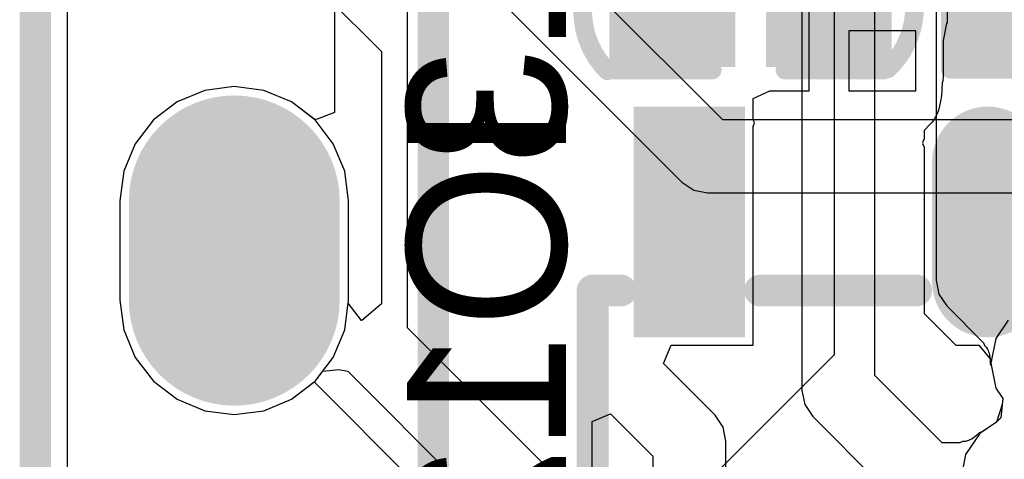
# Model space of a CAD drawing. Header units: millimetres. Extents: x 0 to 11.7, y 0 to 8.3.
# Tile 17 of 46: x 4.901 to 5.148, y 3.329 to 3.439. Entities that reach past the tile are written whole.
import ezdxf

# ---------------------------------------------------------------- set-up
doc = ezdxf.new("R2010")
doc.units = ezdxf.units.MM
doc.header["$MEASUREMENT"] = 0
for name, color, linetype in [('BottomLayer', 5, 'Continuous'), ('BottomOverlay', 54, 'Continuous'), ('BottomPaste', 16, 'Continuous'), ('BottomSolder', 6, 'Continuous'), ('ConnectLayer', 7, 'Continuous'), ('KeepOutLayer', 6, 'Continuous'), ('Mechanical13', 56, 'Continuous'), ('Mechanical15', 56, 'Continuous'), ('MidLayer1', 16, 'Continuous'), ('MidLayer2', 76, 'Continuous'), ('MultiLayer', 9, 'Continuous'), ('PadHoleLayer', 156, 'Continuous'), ('TopLayer', 1, 'Continuous'), ('TopOverlay', 2, 'Continuous'), ('TopSolder', 216, 'Continuous')]:
    doc.layers.add(name, color=color, linetype=linetype)

# ---------------------------------------------------------------- blocks, each defined once
blk = doc.blocks.new('C0402_B_17')
at = {"layer": 'BottomLayer'}
for points in [[(0.01168, 0.0059), (0.01168, 0.02952), (-0.0084, 0.0059), (-0.0084, 0.02952)], [(0.01168, -0.03347), (0.01168, -0.00985), (-0.0084, -0.03347), (-0.0084, -0.00985)]]:
    blk.add_solid(points, dxfattribs=at)
at = {"layer": 'BottomOverlay', "const_width": 0.00472}
for points in [[(-0.01436, 0.03303, -0.424007), (0.01615, 0.03252)], [(0.01664, -0.03797, -0.424007), (-0.01387, -0.03746)]]:
    blk.add_lwpolyline(points, format="xyb", dxfattribs=at)
at = {"layer": 'BottomOverlay', "const_width": 0.00236}
for points in [[(-0.01554, 0.03303, 1), (-0.01318, 0.03303, 1)], [(0.01497, 0.03252, 1), (0.01733, 0.03252, 1)], [(-0.01535, 0.03149, 1), (-0.01299, 0.03149, 1)], [(0.01527, 0.03149, 1), (0.01763, 0.03149, 1)], [(-0.01535, 0.00669, 1), (-0.01299, 0.00669, 1)], [(0.01527, 0.00669, 1), (0.01763, 0.00669, 1)], [(-0.01535, -0.01163, 1), (-0.01299, -0.01163, 1)], [(0.01527, -0.01163, 1), (0.01763, -0.01163, 1)], [(-0.01535, -0.03644, 1), (-0.01299, -0.03644, 1)], [(0.01527, -0.03644, 1), (0.01763, -0.03644, 1)], [(-0.01505, -0.03746, 1), (-0.01269, -0.03746, 1)], [(0.01546, -0.03797, 1), (0.01782, -0.03797, 1)]]:
    blk.add_lwpolyline(points, format="xyb", close=True, dxfattribs=at)
at = {"layer": 'BottomOverlay', "const_width": 0.00472}
for points in [[(-0.01417, 0.00669), (-0.01417, 0.03149)], [(0.01645, 0.00669), (0.01645, 0.03149)], [(-0.01417, -0.03644), (-0.01417, -0.01163)], [(0.01645, -0.03644), (0.01645, -0.01163)]]:
    blk.add_lwpolyline(points, dxfattribs=at)
at = {"layer": 'BottomPaste'}
for points in [[(0.01168, 0.0059), (0.01168, 0.02952), (-0.0084, 0.0059), (-0.0084, 0.02952)], [(0.01168, -0.03347), (0.01168, -0.00985), (-0.0084, -0.03347), (-0.0084, -0.00985)]]:
    blk.add_solid(points, dxfattribs=at)
at = {"layer": 'BottomSolder'}
for points in [[(0.01568, 0.0019), (0.01568, 0.03352), (-0.0124, 0.0019), (-0.0124, 0.03352)], [(0.01568, -0.03747), (0.01568, -0.00585), (-0.0124, -0.03747), (-0.0124, -0.00585)]]:
    blk.add_solid(points, dxfattribs=at)
blk = doc.blocks.new('SOT_23_5_B_36')
at = {"layer": 'BottomLayer', "const_width": 0.02}
for points in [[(0, -0.015), (0, 0.015)], [(0, -0.115), (0, -0.085)]]:
    blk.add_lwpolyline(points, dxfattribs=at)
at = {"layer": 'BottomLayer', "const_width": 0.01}
for points in [[(-0.005, 0.015, 1), (0.005, 0.015, 1)], [(-0.005, -0.015, 1), (0.005, -0.015, 1)], [(-0.005, -0.085, 1), (0.005, -0.085, 1)], [(-0.005, -0.115, 1), (0.005, -0.115, 1)]]:
    blk.add_lwpolyline(points, format="xyb", close=True, dxfattribs=at)
at = {"layer": 'BottomLayer'}
for points in [[(0.047, 0.025), (0.027, 0.025), (0.047, -0.025), (0.027, -0.025)], [(0.085, 0.025), (0.065, 0.025), (0.085, -0.025), (0.065, -0.025)], [(0.085, -0.075), (0.065, -0.075), (0.085, -0.125), (0.065, -0.125)]]:
    blk.add_solid(points, dxfattribs=at)
at = {"layer": 'BottomOverlay'}
for points, const_width in [([(-0.035, 0), (-0.035, -0.001)], 0.01969), ([(-0.018, -0.02), (-0.025, -0.02)], 0.008), ([(-0.025, -0.02), (-0.025, -0.08276)], 0.008), ([(0.09932, -0.02), (0.093, -0.02)], 0.008), ([(0.09932, -0.02), (0.09932, -0.08276)], 0.008), ([(-0.01776, -0.08276), (-0.025, -0.08276)], 0.008), ([(0.05724, -0.08276), (0.018, -0.08276)], 0.008), ([(0.09932, -0.08276), (0.09224, -0.08276)], 0.008)]:
    blk.add_lwpolyline(points, dxfattribs=dict(at, const_width=const_width))
for points, const_width in [([(-0.03992, 0, 1), (-0.03008, 0, 1)], 0.00984), ([(-0.03992, -0.001, 1), (-0.03008, -0.001, 1)], 0.00984), ([(-0.027, -0.02, 1), (-0.023, -0.02, 1)], 0.004), ([(-0.027, -0.02, 1), (-0.023, -0.02, 1)], 0.004), ([(-0.02, -0.02, 1), (-0.016, -0.02, 1)], 0.004), ([(0.091, -0.02, 1), (0.095, -0.02, 1)], 0.004), ([(0.09732, -0.02, 1), (0.10132, -0.02, 1)], 0.004), ([(0.09732, -0.02, 1), (0.10132, -0.02, 1)], 0.004), ([(-0.027, -0.08276, 1), (-0.023, -0.08276, 1)], 0.004), ([(-0.027, -0.08276, 1), (-0.023, -0.08276, 1)], 0.004), ([(-0.01976, -0.08276, 1), (-0.01576, -0.08276, 1)], 0.004), ([(0.016, -0.08276, 1), (0.02, -0.08276, 1)], 0.004), ([(0.05524, -0.08276, 1), (0.05924, -0.08276, 1)], 0.004), ([(0.09024, -0.08276, 1), (0.09424, -0.08276, 1)], 0.004), ([(0.09732, -0.08276, 1), (0.10132, -0.08276, 1)], 0.004), ([(0.09732, -0.08276, 1), (0.10132, -0.08276, 1)], 0.004)]:
    blk.add_lwpolyline(points, format="xyb", close=True, dxfattribs=dict(at, const_width=const_width))
at = {"layer": 'BottomPaste', "const_width": 0.02}
for points in [[(0, -0.015), (0, 0.015)], [(0, -0.115), (0, -0.085)]]:
    blk.add_lwpolyline(points, dxfattribs=at)
at = {"layer": 'BottomPaste', "const_width": 0.01}
for points in [[(-0.005, 0.015, 1), (0.005, 0.015, 1)], [(-0.005, -0.015, 1), (0.005, -0.015, 1)], [(-0.005, -0.085, 1), (0.005, -0.085, 1)], [(-0.005, -0.115, 1), (0.005, -0.115, 1)]]:
    blk.add_lwpolyline(points, format="xyb", close=True, dxfattribs=at)
at = {"layer": 'BottomPaste'}
for points in [[(0.047, 0.025), (0.027, 0.025), (0.047, -0.025), (0.027, -0.025)], [(0.085, 0.025), (0.065, 0.025), (0.085, -0.025), (0.065, -0.025)], [(0.085, -0.075), (0.065, -0.075), (0.085, -0.125), (0.065, -0.125)]]:
    blk.add_solid(points, dxfattribs=at)
at = {"layer": 'BottomSolder', "const_width": 0.028}
for points in [[(0, -0.015), (0, 0.015)], [(0, -0.115), (0, -0.085)]]:
    blk.add_lwpolyline(points, dxfattribs=at)
at = {"layer": 'BottomSolder', "const_width": 0.014}
for points in [[(-0.007, 0.015, 1), (0.007, 0.015, 1)], [(-0.007, -0.015, 1), (0.007, -0.015, 1)], [(-0.007, -0.085, 1), (0.007, -0.085, 1)], [(-0.007, -0.115, 1), (0.007, -0.115, 1)]]:
    blk.add_lwpolyline(points, format="xyb", close=True, dxfattribs=at)
at = {"layer": 'BottomSolder'}
for points in [[(0.051, 0.029), (0.023, 0.029), (0.051, -0.029), (0.023, -0.029)], [(0.089, 0.029), (0.061, 0.029), (0.089, -0.029), (0.061, -0.029)], [(0.089, -0.071), (0.061, -0.071), (0.089, -0.129), (0.061, -0.129)]]:
    blk.add_solid(points, dxfattribs=at)
blk = doc.blocks.new('R0402_B_40')
at = {"layer": 'BottomLayer'}
for points in [[(-0.01164, 0.03202), (-0.01164, 0.0084), (0.00844, 0.03202), (0.00844, 0.0084)], [(-0.01164, -0.00735), (-0.01164, -0.03097), (0.00844, -0.00735), (0.00844, -0.03097)]]:
    blk.add_solid(points, dxfattribs=at)
at = {"layer": 'BottomOverlay', "const_width": 0.00472}
for points in [[(-0.01641, 0.01019), (-0.01641, 0.03722)], [(0.01421, 0.03722), (-0.01641, 0.03722)], [(0.01421, 0.01019), (0.01421, 0.03722)], [(-0.01741, -0.03616), (-0.01741, -0.00913)], [(0.01321, -0.03616), (0.01321, -0.00913)], [(0.01321, -0.03616), (-0.01741, -0.03616)]]:
    blk.add_lwpolyline(points, dxfattribs=at)
at = {"layer": 'BottomOverlay', "const_width": 0.00236}
for points in [[(-0.0176, 0.03722, 1), (-0.01523, 0.03722, 1)], [(-0.0176, 0.03722, 1), (-0.01523, 0.03722, 1)], [(0.01303, 0.03722, 1), (0.01539, 0.03722, 1)], [(0.01303, 0.03722, 1), (0.01539, 0.03722, 1)], [(-0.0176, 0.01019, 1), (-0.01523, 0.01019, 1)], [(0.01303, 0.01019, 1), (0.01539, 0.01019, 1)], [(-0.01859, -0.00913, 1), (-0.01623, -0.00913, 1)], [(0.01203, -0.00913, 1), (0.01439, -0.00913, 1)], [(-0.01859, -0.03616, 1), (-0.01623, -0.03616, 1)], [(-0.01859, -0.03616, 1), (-0.01623, -0.03616, 1)], [(0.01203, -0.03616, 1), (0.01439, -0.03616, 1)], [(0.01203, -0.03616, 1), (0.01439, -0.03616, 1)]]:
    blk.add_lwpolyline(points, format="xyb", close=True, dxfattribs=at)
at = {"layer": 'BottomPaste'}
for points in [[(-0.01164, 0.03202), (-0.01164, 0.0084), (0.00844, 0.03202), (0.00844, 0.0084)], [(-0.01164, -0.00735), (-0.01164, -0.03097), (0.00844, -0.00735), (0.00844, -0.03097)]]:
    blk.add_solid(points, dxfattribs=at)
at = {"layer": 'BottomSolder'}
for points in [[(-0.01564, 0.03602), (-0.01564, 0.0044), (0.01244, 0.03602), (0.01244, 0.0044)], [(-0.01564, -0.00335), (-0.01564, -0.03497), (0.01244, -0.00335), (0.01244, -0.03497)]]:
    blk.add_solid(points, dxfattribs=at)
at = {"layer": 'Mechanical13', "const_width": 0.00394}
for points in [[(0.00916, 0.02056), (-0.01197, 0.02056)], [(-0.01197, -0.01916), (-0.01197, 0.02056)], [(0.00916, -0.01916), (0.00916, 0.02056)], [(0.00916, -0.01916), (-0.01197, -0.01916)]]:
    blk.add_lwpolyline(points, dxfattribs=at)
at = {"layer": 'Mechanical13', "const_width": 0.00197}
for points in [[(-0.01296, 0.02056, 1), (-0.01099, 0.02056, 1)], [(-0.01296, 0.02056, 1), (-0.01099, 0.02056, 1)], [(0.00818, 0.02056, 1), (0.01015, 0.02056, 1)], [(0.00818, 0.02056, 1), (0.01015, 0.02056, 1)], [(-0.01296, -0.01916, 1), (-0.01099, -0.01916, 1)], [(-0.01296, -0.01916, 1), (-0.01099, -0.01916, 1)], [(0.00818, -0.01916, 1), (0.01015, -0.01916, 1)], [(0.00818, -0.01916, 1), (0.01015, -0.01916, 1)]]:
    blk.add_lwpolyline(points, format="xyb", close=True, dxfattribs=at)
at = {"layer": 'Mechanical15', "const_width": 0.00394}
for points in [[(-0.00157, -0.01829), (-0.00157, 0.01911)], [(0.0083, 0.00041), (-0.01151, 0.00041)]]:
    blk.add_lwpolyline(points, dxfattribs=at)
at = {"layer": 'Mechanical15', "const_width": 0.00197}
for points in [[(-0.00255, 0.01911, 1), (-0.00058, 0.01911, 1)], [(-0.01249, 0.00041, 1), (-0.01053, 0.00041, 1)], [(0.00732, 0.00041, 1), (0.00929, 0.00041, 1)], [(-0.00255, -0.01829, 1), (-0.00058, -0.01829, 1)]]:
    blk.add_lwpolyline(points, format="xyb", close=True, dxfattribs=at)
blk = doc.blocks.new('SIP8_71')
at = {"layer": 'BottomLayer', "const_width": 0.045}
blk.add_lwpolyline([(0, -0.1875), (0, -0.2125)], dxfattribs=at)
at = {"layer": 'BottomLayer', "const_width": 0.0225}
for points in [[(-0.01125, -0.1875, 1), (0.01125, -0.1875, 1)], [(-0.01125, -0.2125, 1), (0.01125, -0.2125, 1)]]:
    blk.add_lwpolyline(points, format="xyb", close=True, dxfattribs=at)
at = {"layer": 'BottomOverlay', "const_width": 0.00787}
for points in [[(-0.05, -0.75), (-0.05, 0.05)], [(0.05, -0.75), (0.05, 0.05)]]:
    blk.add_lwpolyline(points, dxfattribs=at)
at = {"layer": 'BottomSolder', "const_width": 0.053}
blk.add_lwpolyline([(0, -0.1875), (0, -0.2125)], dxfattribs=at)
at = {"layer": 'BottomSolder', "const_width": 0.0265}
for points in [[(-0.01325, -0.1875, 1), (0.01325, -0.1875, 1)], [(-0.01325, -0.2125, 1), (0.01325, -0.2125, 1)]]:
    blk.add_lwpolyline(points, format="xyb", close=True, dxfattribs=at)
at = {"layer": 'MidLayer1', "const_width": 0.045}
blk.add_lwpolyline([(0, -0.1875), (0, -0.2125)], dxfattribs=at)
at = {"layer": 'MidLayer1', "const_width": 0.0225}
for points in [[(-0.01125, -0.1875, 1), (0.01125, -0.1875, 1)], [(-0.01125, -0.2125, 1), (0.01125, -0.2125, 1)]]:
    blk.add_lwpolyline(points, format="xyb", close=True, dxfattribs=at)
at = {"layer": 'MidLayer2', "const_width": 0.045}
blk.add_lwpolyline([(0, -0.1875), (0, -0.2125)], dxfattribs=at)
at = {"layer": 'MidLayer2', "const_width": 0.0225}
for points in [[(-0.01125, -0.1875, 1), (0.01125, -0.1875, 1)], [(-0.01125, -0.2125, 1), (0.01125, -0.2125, 1)]]:
    blk.add_lwpolyline(points, format="xyb", close=True, dxfattribs=at)
at = {"layer": 'MultiLayer', "const_width": 0.045}
blk.add_lwpolyline([(0, -0.1875), (0, -0.2125)], dxfattribs=at)
at = {"layer": 'MultiLayer', "const_width": 0.0225}
for points in [[(-0.01125, -0.1875, 1), (0.01125, -0.1875, 1)], [(-0.01125, -0.2125, 1), (0.01125, -0.2125, 1)]]:
    blk.add_lwpolyline(points, format="xyb", close=True, dxfattribs=at)
at = {"layer": 'PadHoleLayer', "const_width": 0.01575}
blk.add_lwpolyline([(-0.00787, -0.2, 1), (0.00787, -0.2, 1)], format="xyb", close=True, dxfattribs=at)
at = {"layer": 'TopLayer', "const_width": 0.045}
blk.add_lwpolyline([(0, -0.1875), (0, -0.2125)], dxfattribs=at)
at = {"layer": 'TopLayer', "const_width": 0.0225}
for points in [[(-0.01125, -0.1875, 1), (0.01125, -0.1875, 1)], [(-0.01125, -0.2125, 1), (0.01125, -0.2125, 1)]]:
    blk.add_lwpolyline(points, format="xyb", close=True, dxfattribs=at)
at = {"layer": 'TopSolder', "const_width": 0.053}
blk.add_lwpolyline([(0, -0.1875), (0, -0.2125)], dxfattribs=at)
at = {"layer": 'TopSolder', "const_width": 0.0265}
for points in [[(-0.01325, -0.1875, 1), (0.01325, -0.1875, 1)], [(-0.01325, -0.2125, 1), (0.01325, -0.2125, 1)]]:
    blk.add_lwpolyline(points, format="xyb", close=True, dxfattribs=at)
blk = doc.blocks.new('LCD_240_240_76')
at = {"layer": 'TopOverlay', "const_width": 0.00394}
blk.add_lwpolyline([(-0.82024, -0.0535), (-0.82024, 1.09689)], dxfattribs=at)

msp = doc.modelspace()

# ---------------------------------------------------------------- linework, layer by layer
at = {"layer": 'ConnectLayer'}
for p, q in [((4.91297, 2.78155), (4.91297, 3.6883)), ((4.91297, 2.78155), (4.91297, 3.6883)), ((4.91297, 2.78155), (4.91297, 3.6883)), ((4.91297, 2.78155), (4.91297, 3.6883)), ((5.10569, 3.53907), (5.10569, 3.355)), ((4.99848, 3.36177), (4.99848, 3.53437)), ((5.13133, 3.50177), (5.13133, 3.37375)), ((5.11598, 3.34978), (5.11598, 3.48437)), ((5.09763, 3.48057), (5.09763, 3.34598)), ((5.13414, 3.45761), (5.13414, 3.4385)), ((5.07772, 3.41404), (5.03751, 3.45425)), ((4.97499, 3.44814), (4.99193, 3.43119)), ((4.98013, 3.44648), (4.98013, 3.41586)), ((5.02184, 3.44396), (5.06743, 3.39837)), ((5.09941, 3.42135), (5.09941, 3.44138)), ((5.13397, 3.43825), (5.13311, 3.43396)), ((5.13414, 3.4385), (5.13397, 3.43825)), ((5.12622, 3.43638), (5.10941, 3.43638)), ((5.10941, 3.43638), (5.10941, 3.42135)), ((5.12622, 3.42135), (5.12622, 3.43638)), ((5.13311, 3.43396), (5.13311, 3.43396)), ((5.13311, 3.43396), (5.13311, 3.42496)), ((4.99193, 3.43119), (4.99193, 3.36775)), ((5.13284, 3.42335), (5.13279, 3.42158)), ((5.133, 3.42372), (5.13284, 3.42335)), ((5.13311, 3.42496), (5.133, 3.42372)), ((4.94749, 3.42144), (4.94056, 3.41857)), ((4.94749, 3.42144), (4.94056, 3.41857)), ((4.94749, 3.42144), (4.94056, 3.41857)), ((4.94749, 3.42144), (4.94056, 3.41857)), ((4.95493, 3.42242), (4.94749, 3.42144)), ((4.95493, 3.42242), (4.94749, 3.42144)), ((4.95493, 3.42242), (4.94749, 3.42144)), ((4.95493, 3.42242), (4.94749, 3.42144)), ((4.96237, 3.42144), (4.95493, 3.42242)), ((4.96237, 3.42144), (4.95493, 3.42242)), ((4.96237, 3.42144), (4.95493, 3.42242)), ((4.96237, 3.42144), (4.95493, 3.42242)), ((4.9693, 3.41857), (4.96237, 3.42144)), ((4.9693, 3.41857), (4.96237, 3.42144)), ((4.9693, 3.41857), (4.96237, 3.42144)), ((4.9693, 3.41857), (4.96237, 3.42144)), ((5.08533, 3.41937), (5.08951, 3.42135)), ((5.08951, 3.42135), (5.09941, 3.42135)), ((5.10941, 3.42135), (5.12622, 3.42135)), ((5.13279, 3.42158), (5.13268, 3.4201)), ((4.94056, 3.41857), (4.9346, 3.414)), ((4.94056, 3.41857), (4.9346, 3.414)), ((4.94056, 3.41857), (4.9346, 3.414)), ((4.94056, 3.41857), (4.9346, 3.414)), ((4.97526, 3.414), (4.9693, 3.41857)), ((4.97526, 3.414), (4.9693, 3.41857)), ((4.97526, 3.414), (4.9693, 3.41857)), ((4.97513, 3.41409), (4.9693, 3.41857)), ((5.08533, 3.41416), (5.08533, 3.41937)), ((5.13249, 3.41877), (5.13224, 3.41757)), ((5.13268, 3.4201), (5.13249, 3.41877)), ((4.98013, 3.41586), (4.97573, 3.41418)), ((5.13159, 3.41557), (5.1312, 3.41476)), ((5.13194, 3.4165), (5.13159, 3.41557)), ((5.13224, 3.41757), (5.13194, 3.4165)), ((4.9346, 3.414), (4.93004, 3.40804)), ((4.9346, 3.414), (4.93004, 3.40804)), ((4.9346, 3.414), (4.93004, 3.40804)), ((4.9346, 3.414), (4.93004, 3.40804)), ((4.97573, 3.41418), (4.97513, 3.41409)), ((4.97982, 3.40804), (4.97526, 3.414)), ((4.97982, 3.40804), (4.97526, 3.414)), ((4.97982, 3.40804), (4.97526, 3.414)), ((5.17042, 3.41404), (5.07772, 3.41404)), ((5.0857, 3.41325), (5.08533, 3.41416)), ((5.08533, 3.41235), (5.0857, 3.41325)), ((5.13034, 3.41345), (5.1297, 3.41274)), ((5.13079, 3.41406), (5.13034, 3.41345)), ((5.1312, 3.41476), (5.13079, 3.41406)), ((5.08533, 3.41182), (5.08533, 3.41235)), ((5.08537, 3.41121), (5.08533, 3.41182)), ((5.08533, 3.41116), (5.08537, 3.41121)), ((5.08533, 3.35737), (5.08533, 3.41116)), ((5.1297, 3.41274), (5.12833, 3.41137)), ((5.12833, 3.41137), (5.12833, 3.40922)), ((4.93004, 3.40804), (4.92716, 3.40111)), ((4.93004, 3.40804), (4.92716, 3.40111)), ((4.93004, 3.40804), (4.92716, 3.40111)), ((4.93004, 3.40804), (4.92716, 3.40111)), ((4.9827, 3.40111), (4.97982, 3.40804)), ((4.9827, 3.40111), (4.97982, 3.40804)), ((4.9827, 3.40111), (4.97982, 3.40804)), ((5.12833, 3.40922), (5.12796, 3.40831)), ((5.12796, 3.40831), (5.12802, 3.40815)), ((5.12802, 3.40815), (5.12796, 3.40798)), ((5.12796, 3.40798), (5.12833, 3.40721)), ((5.12833, 3.40721), (5.12833, 3.36537)), ((4.92716, 3.40111), (4.92618, 3.39367)), ((4.92716, 3.40111), (4.92618, 3.39367)), ((4.92716, 3.40111), (4.92618, 3.39367)), ((4.92716, 3.40111), (4.92618, 3.39367)), ((4.98368, 3.39367), (4.9827, 3.40111)), ((4.98368, 3.39367), (4.9827, 3.40111)), ((4.98368, 3.39367), (4.9827, 3.40111)), ((5.06743, 3.39837), (5.07041, 3.39638)), ((5.07041, 3.39638), (5.07392, 3.39568)), ((5.07392, 3.39568), (5.16158, 3.39568)), ((4.92618, 3.39367), (4.92618, 3.36867)), ((4.92618, 3.39367), (4.92618, 3.36867)), ((4.92618, 3.39367), (4.92618, 3.36867)), ((4.92618, 3.39367), (4.92618, 3.36867)), ((4.98368, 3.36867), (4.98368, 3.39367)), ((4.98368, 3.36867), (4.98368, 3.39367)), ((4.98368, 3.36867), (4.98368, 3.39367)), ((5.13133, 3.37375), (5.13203, 3.37024)), ((4.92618, 3.36867), (4.92716, 3.36123)), ((4.92618, 3.36867), (4.92716, 3.36123)), ((4.92618, 3.36867), (4.92716, 3.36123)), ((4.92618, 3.36867), (4.92716, 3.36123)), ((4.9827, 3.36123), (4.98368, 3.36867)), ((4.9827, 3.36123), (4.98368, 3.36867)), ((4.98358, 3.36796), (4.98368, 3.36867)), ((5.13203, 3.37024), (5.13402, 3.36727)), ((4.98694, 3.36362), (4.98358, 3.36796)), ((4.99193, 3.36775), (4.98696, 3.36362)), ((5.13402, 3.36727), (5.14327, 3.35801)), ((4.98696, 3.36362), (4.98694, 3.36362)), ((5.12833, 3.36537), (5.13633, 3.35737)), ((5.14944, 3.3637), (5.14635, 3.35908)), ((4.92716, 3.36123), (4.93004, 3.3543)), ((4.92716, 3.36123), (4.93004, 3.3543)), ((4.92716, 3.36123), (4.93004, 3.3543)), ((4.92716, 3.36123), (4.93004, 3.3543)), ((4.97982, 3.3543), (4.9827, 3.36123)), ((4.97982, 3.3543), (4.9827, 3.36123)), ((5.18155, 3.1787), (4.99848, 3.36177)), ((5.14635, 3.35908), (5.14511, 3.35284)), ((5.06283, 3.35275), (5.06475, 3.35737)), ((5.06475, 3.35737), (5.08533, 3.35737)), ((5.13633, 3.35737), (5.14207, 3.35737)), ((5.14207, 3.35737), (5.14524, 3.35351)), ((5.14327, 3.35801), (5.14352, 3.35732)), ((5.14352, 3.35732), (5.14392, 3.35688)), ((5.14392, 3.35688), (5.1441, 3.35665)), ((5.1441, 3.35665), (5.14426, 3.35639)), ((5.14426, 3.35639), (5.14441, 3.35609)), ((5.14441, 3.35609), (5.14455, 3.35575)), ((4.93004, 3.3543), (4.9346, 3.34834)), ((4.93004, 3.3543), (4.9346, 3.34834)), ((4.93004, 3.3543), (4.9346, 3.34834)), ((4.93004, 3.3543), (4.9346, 3.34834)), ((4.97526, 3.34834), (4.97982, 3.3543)), ((4.97526, 3.34834), (4.97982, 3.3543)), ((5.10569, 3.355), (5.05407, 3.30337)), ((5.14455, 3.35575), (5.14467, 3.35535)), ((5.14467, 3.35535), (5.14478, 3.35488)), ((5.14478, 3.35488), (5.14486, 3.35433)), ((5.14486, 3.35433), (5.14491, 3.35371)), ((5.14491, 3.35371), (5.14493, 3.35281)), ((4.9772, 3.35088), (4.9811, 3.3513)), ((4.9811, 3.3513), (4.98347, 3.35083)), ((5.07582, 3.33977), (5.06283, 3.35275)), ((5.14493, 3.35281), (5.14527, 3.35204)), ((5.14524, 3.35351), (5.14511, 3.35284)), ((5.14511, 3.35284), (5.14635, 3.34659)), ((5.14511, 3.35284), (5.14635, 3.34659)), ((5.14527, 3.35204), (5.14635, 3.34659)), ((4.97526, 3.34834), (4.9772, 3.35088)), ((4.98347, 3.35083), (5.17126, 3.16304)), ((5.13291, 3.33285), (5.11598, 3.34978)), ((4.9346, 3.34834), (4.94056, 3.34378)), ((4.9346, 3.34834), (4.94056, 3.34378)), ((4.9346, 3.34834), (4.94056, 3.34378)), ((4.9346, 3.34834), (4.94056, 3.34378)), ((4.9693, 3.34378), (4.97526, 3.34834)), ((4.9693, 3.34378), (4.97526, 3.34834)), ((4.9693, 3.34378), (4.97526, 3.34834)), ((4.9693, 3.34378), (4.97499, 3.34814)), ((4.97499, 3.34814), (5.00253, 3.32059)), ((5.14635, 3.34659), (5.14812, 3.34395)), ((5.14635, 3.34659), (5.14812, 3.34395)), ((5.14635, 3.34659), (5.14812, 3.34395)), ((4.94056, 3.34378), (4.94749, 3.3409)), ((4.94056, 3.34378), (4.94749, 3.3409)), ((4.94056, 3.34378), (4.94749, 3.3409)), ((4.94056, 3.34378), (4.94749, 3.3409)), ((4.96237, 3.3409), (4.9693, 3.34378)), ((4.96237, 3.3409), (4.9693, 3.34378)), ((4.96237, 3.3409), (4.9693, 3.34378)), ((4.96237, 3.3409), (4.9693, 3.34378)), ((5.09763, 3.34598), (5.09833, 3.34247)), ((5.14812, 3.34395), (5.14764, 3.33911)), ((5.14812, 3.34395), (5.14764, 3.33911)), ((5.14812, 3.34395), (5.14797, 3.34247)), ((5.09833, 3.34247), (5.10032, 3.33949)), ((5.14797, 3.34247), (5.1465, 3.33801)), ((4.94749, 3.3409), (4.95493, 3.33993)), ((4.94749, 3.3409), (4.95493, 3.33993)), ((4.94749, 3.3409), (4.95493, 3.33993)), ((4.94749, 3.3409), (4.95493, 3.33993)), ((4.95493, 3.33993), (4.96237, 3.3409)), ((4.95493, 3.33993), (4.96237, 3.3409)), ((4.95493, 3.33993), (4.96237, 3.3409)), ((4.95493, 3.33993), (4.96237, 3.3409)), ((5.04488, 3.33822), (5.0495, 3.34013)), ((5.0495, 3.34013), (5.06015, 3.32948)), ((5.07781, 3.33679), (5.07582, 3.33977)), ((5.10032, 3.33949), (5.12262, 3.31719)), ((5.14764, 3.33911), (5.14652, 3.33803)), ((5.14764, 3.33911), (5.14652, 3.33803)), ((5.04488, 3.0708), (5.04488, 3.33822)), ((5.07851, 3.33328), (5.07781, 3.33679)), ((5.14652, 3.33803), (5.14231, 3.33521)), ((5.14652, 3.33803), (5.14231, 3.33521)), ((5.1465, 3.33801), (5.14298, 3.33567)), ((5.14231, 3.33521), (5.13877, 3.32992)), ((5.14231, 3.33521), (5.13877, 3.32992)), ((5.14063, 3.334), (5.14022, 3.33374)), ((5.14108, 3.33433), (5.14063, 3.334)), ((5.14155, 3.33474), (5.14108, 3.33433)), ((5.1422, 3.33536), (5.14155, 3.33474)), ((5.14298, 3.33567), (5.1422, 3.33536)), ((5.07851, 3.32633), (5.07851, 3.33328)), ((5.13735, 3.33285), (5.13291, 3.33285)), ((5.13801, 3.33317), (5.13735, 3.33285)), ((5.13861, 3.33319), (5.13801, 3.33317)), ((5.1389, 3.33323), (5.13861, 3.33319)), ((5.1392, 3.3333), (5.1389, 3.33323)), ((5.13951, 3.3334), (5.1392, 3.3333)), ((5.13985, 3.33355), (5.13951, 3.3334)), ((5.14022, 3.33374), (5.13985, 3.33355)), ((5.06015, 3.32948), (5.06015, 3.32633)), ((5.13877, 3.32992), (5.13753, 3.32368)), ((5.13877, 3.32992), (5.13753, 3.32368))]:
    msp.add_line(p, q, dxfattribs=at)
at = {"layer": 'KeepOutLayer', "const_width": 0.00394}
msp.add_lwpolyline([(4.90484, 2.65988), (4.90484, 3.81027)], dxfattribs=at)
at = {"layer": 'TopOverlay', "const_width": 0.003}
msp.add_lwpolyline([(5.00493, 2.81736), (5.00493, 3.63117)], dxfattribs=at)

# ---------------------------------------------------------------- block references
for name, p in [('LCD_240_240_76', (5.72508, 2.71338)), ('SIP8_71', (4.95493, 3.58117))]:
    msp.add_blockref(name, p)
for name, p, rotation in [('C0402_B_17', (5.08669, 3.44302), 270), ('R0402_B_40', (5.17111, 3.43997), 270), ('SOT_23_5_B_36', (5.14433, 3.28837), 180)]:
    msp.add_blockref(name, p, dxfattribs=dict(rotation=rotation))

# ---------------------------------------------------------------- texts
at = {"layer": 'BottomOverlay', "text_generation_flag": 2}
for s, p in [('IO13', (5.03831, 3.51847)), ('IO12', (5.03831, 3.41817))]:
    msp.add_text(s, height=0.04, rotation=90, dxfattribs=at).set_placement(p)

doc.saveas('drawing.dxf')
